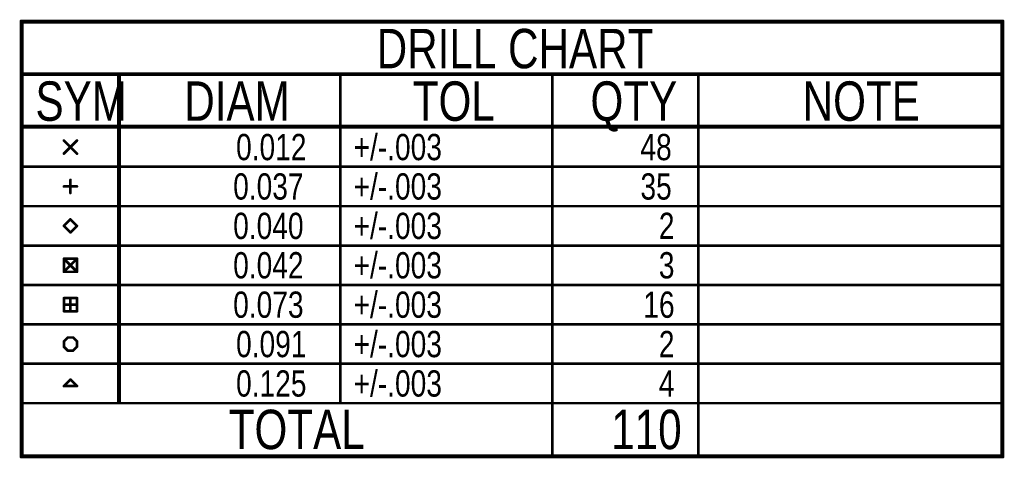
# Model space of a CAD drawing. Extents: x 0 to 3.8, y 0.23 to 6.37.
# Tile 3 of 3: x 0.06 to 3.8, y 4.7 to 6.37. Entities that reach past the tile are written whole.
import ezdxf

# ---------------------------------------------------------------- set-up
doc = ezdxf.new("R2010")
doc.units = 0

msp = doc.modelspace()

# ---------------------------------------------------------------- linework, layer by layer
at = {"layer": 'DRD', "const_width": 0.01}
for points in [[(0.062, 6.368), (3.797, 6.368)], [(0.062, 6.363), (0.062, 4.713)], [(0.067, 6.363), (0.067, 4.713)], [(0.067, 6.363), (3.792, 6.363)], [(3.792, 6.363), (3.792, 4.713)], [(3.797, 6.363), (3.797, 4.713)], [(0.067, 6.168), (3.792, 6.168)], [(0.067, 6.163), (3.792, 6.163)], [(0.432, 6.163), (0.432, 4.913)], [(0.437, 6.163), (0.437, 4.913)], [(1.277, 6.163), (1.277, 4.913)], [(2.083, 6.163), (2.083, 4.713)], [(2.638, 6.163), (2.638, 4.713)], [(0.067, 5.968), (3.792, 5.968)], [(0.067, 5.963), (3.792, 5.963)], [(0.225, 5.913), (0.275, 5.863)], [(0.225, 5.863), (0.275, 5.913)], [(0.067, 5.813), (3.792, 5.813)], [(0.25, 5.713), (0.25, 5.763)], [(0.225, 5.738), (0.275, 5.738)], [(0.067, 5.663), (3.792, 5.663)], [(0.225, 5.588), (0.25, 5.613)], [(0.25, 5.613), (0.275, 5.588)], [(0.25, 5.563), (0.225, 5.588)], [(0.275, 5.588), (0.25, 5.563)], [(0.067, 5.513), (3.792, 5.513)], [(0.225, 5.463), (0.275, 5.413)], [(0.225, 5.413), (0.275, 5.463)], [(0.225, 5.463), (0.275, 5.463)], [(0.225, 5.413), (0.225, 5.463)], [(0.275, 5.463), (0.275, 5.413)], [(0.275, 5.413), (0.225, 5.413)], [(0.067, 5.363), (3.792, 5.363)], [(0.225, 5.313), (0.275, 5.313)], [(0.225, 5.263), (0.225, 5.313)], [(0.25, 5.263), (0.25, 5.313)], [(0.275, 5.313), (0.275, 5.263)], [(0.225, 5.288), (0.275, 5.288)], [(0.275, 5.263), (0.225, 5.263)], [(0.067, 5.213), (3.792, 5.213)], [(0.225, 5.148), (0.24, 5.163)], [(0.225, 5.128), (0.225, 5.148)], [(0.24, 5.113), (0.225, 5.128)], [(0.24, 5.163), (0.26, 5.163)], [(0.26, 5.163), (0.275, 5.148)], [(0.275, 5.128), (0.26, 5.113)], [(0.275, 5.148), (0.275, 5.128)], [(0.26, 5.113), (0.24, 5.113)], [(0.067, 5.063), (3.792, 5.063)], [(0.225, 4.978), (0.25, 5.003)], [(0.275, 4.978), (0.225, 4.978)], [(0.25, 5.003), (0.275, 4.978)], [(0.067, 4.913), (3.792, 4.913)], [(0.062, 4.708), (3.797, 4.708)], [(0.067, 4.713), (3.792, 4.713)]]:
    msp.add_lwpolyline(points, dxfattribs=at)
at = {"layer": 'DRD', "const_width": 0.005}
for points in [[(0.0595, 6.368, 1), (0.0645, 6.368, 1)], [(0.0595, 6.363, 1), (0.0645, 6.363, 1)], [(0.0645, 6.363, 1), (0.0695, 6.363, 1)], [(0.0645, 6.363, 1), (0.0695, 6.363, 1)], [(3.7895, 6.363, 1), (3.7945, 6.363, 1)], [(3.7895, 6.363, 1), (3.7945, 6.363, 1)], [(3.7945, 6.368, 1), (3.7995, 6.368, 1)], [(3.7945, 6.363, 1), (3.7995, 6.363, 1)], [(0.0645, 6.168, 1), (0.0695, 6.168, 1)], [(0.0645, 6.163, 1), (0.0695, 6.163, 1)], [(0.4295, 6.163, 1), (0.4345, 6.163, 1)], [(0.4345, 6.163, 1), (0.4395, 6.163, 1)], [(1.2745, 6.163, 1), (1.2795, 6.163, 1)], [(2.0805, 6.163, 1), (2.0855, 6.163, 1)], [(2.6355, 6.163, 1), (2.6405, 6.163, 1)], [(3.7895, 6.168, 1), (3.7945, 6.168, 1)], [(3.7895, 6.163, 1), (3.7945, 6.163, 1)], [(0.0645, 5.968, 1), (0.0695, 5.968, 1)], [(0.0645, 5.963, 1), (0.0695, 5.963, 1)], [(3.7895, 5.968, 1), (3.7945, 5.968, 1)], [(3.7895, 5.963, 1), (3.7945, 5.963, 1)], [(0.2225, 5.913, 1), (0.2275, 5.913, 1)], [(0.2725, 5.913, 1), (0.2775, 5.913, 1)], [(0.2225, 5.863, 1), (0.2275, 5.863, 1)], [(0.2725, 5.863, 1), (0.2775, 5.863, 1)], [(0.0645, 5.813, 1), (0.0695, 5.813, 1)], [(3.7895, 5.813, 1), (3.7945, 5.813, 1)], [(0.2475, 5.763, 1), (0.2525, 5.763, 1)], [(0.2225, 5.738, 1), (0.2275, 5.738, 1)], [(0.2725, 5.738, 1), (0.2775, 5.738, 1)], [(0.2475, 5.713, 1), (0.2525, 5.713, 1)], [(0.0645, 5.663, 1), (0.0695, 5.663, 1)], [(3.7895, 5.663, 1), (3.7945, 5.663, 1)], [(0.2475, 5.613, 1), (0.2525, 5.613, 1)], [(0.2475, 5.613, 1), (0.2525, 5.613, 1)], [(0.2225, 5.588, 1), (0.2275, 5.588, 1)], [(0.2225, 5.588, 1), (0.2275, 5.588, 1)], [(0.2725, 5.588, 1), (0.2775, 5.588, 1)], [(0.2725, 5.588, 1), (0.2775, 5.588, 1)], [(0.2475, 5.563, 1), (0.2525, 5.563, 1)], [(0.2475, 5.563, 1), (0.2525, 5.563, 1)], [(0.0645, 5.513, 1), (0.0695, 5.513, 1)], [(3.7895, 5.513, 1), (3.7945, 5.513, 1)], [(0.2225, 5.463, 1), (0.2275, 5.463, 1)], [(0.2225, 5.463, 1), (0.2275, 5.463, 1)], [(0.2225, 5.463, 1), (0.2275, 5.463, 1)], [(0.2725, 5.463, 1), (0.2775, 5.463, 1)], [(0.2725, 5.463, 1), (0.2775, 5.463, 1)], [(0.2725, 5.463, 1), (0.2775, 5.463, 1)], [(0.2225, 5.413, 1), (0.2275, 5.413, 1)], [(0.2225, 5.413, 1), (0.2275, 5.413, 1)], [(0.2225, 5.413, 1), (0.2275, 5.413, 1)], [(0.2725, 5.413, 1), (0.2775, 5.413, 1)], [(0.2725, 5.413, 1), (0.2775, 5.413, 1)], [(0.2725, 5.413, 1), (0.2775, 5.413, 1)], [(0.0645, 5.363, 1), (0.0695, 5.363, 1)], [(3.7895, 5.363, 1), (3.7945, 5.363, 1)], [(0.2225, 5.313, 1), (0.2275, 5.313, 1)], [(0.2225, 5.313, 1), (0.2275, 5.313, 1)], [(0.2475, 5.313, 1), (0.2525, 5.313, 1)], [(0.2725, 5.313, 1), (0.2775, 5.313, 1)], [(0.2725, 5.313, 1), (0.2775, 5.313, 1)], [(0.2225, 5.288, 1), (0.2275, 5.288, 1)], [(0.2725, 5.288, 1), (0.2775, 5.288, 1)], [(0.2225, 5.263, 1), (0.2275, 5.263, 1)], [(0.2225, 5.263, 1), (0.2275, 5.263, 1)], [(0.2475, 5.263, 1), (0.2525, 5.263, 1)], [(0.2725, 5.263, 1), (0.2775, 5.263, 1)], [(0.2725, 5.263, 1), (0.2775, 5.263, 1)], [(0.0645, 5.213, 1), (0.0695, 5.213, 1)], [(3.7895, 5.213, 1), (3.7945, 5.213, 1)], [(0.2225, 5.148, 1), (0.2275, 5.148, 1)], [(0.2225, 5.148, 1), (0.2275, 5.148, 1)], [(0.2225, 5.128, 1), (0.2275, 5.128, 1)], [(0.2225, 5.128, 1), (0.2275, 5.128, 1)], [(0.2375, 5.163, 1), (0.2425, 5.163, 1)], [(0.2375, 5.163, 1), (0.2425, 5.163, 1)], [(0.2575, 5.163, 1), (0.2625, 5.163, 1)], [(0.2575, 5.163, 1), (0.2625, 5.163, 1)], [(0.2725, 5.148, 1), (0.2775, 5.148, 1)], [(0.2725, 5.148, 1), (0.2775, 5.148, 1)], [(0.2725, 5.128, 1), (0.2775, 5.128, 1)], [(0.2725, 5.128, 1), (0.2775, 5.128, 1)], [(0.2375, 5.113, 1), (0.2425, 5.113, 1)], [(0.2375, 5.113, 1), (0.2425, 5.113, 1)], [(0.2575, 5.113, 1), (0.2625, 5.113, 1)], [(0.2575, 5.113, 1), (0.2625, 5.113, 1)], [(0.0645, 5.063, 1), (0.0695, 5.063, 1)], [(3.7895, 5.063, 1), (3.7945, 5.063, 1)], [(0.2225, 4.978, 1), (0.2275, 4.978, 1)], [(0.2225, 4.978, 1), (0.2275, 4.978, 1)], [(0.2475, 5.003, 1), (0.2525, 5.003, 1)], [(0.2475, 5.003, 1), (0.2525, 5.003, 1)], [(0.2725, 4.978, 1), (0.2775, 4.978, 1)], [(0.2725, 4.978, 1), (0.2775, 4.978, 1)], [(0.0645, 4.913, 1), (0.0695, 4.913, 1)], [(0.4295, 4.913, 1), (0.4345, 4.913, 1)], [(0.4345, 4.913, 1), (0.4395, 4.913, 1)], [(1.2745, 4.913, 1), (1.2795, 4.913, 1)], [(3.7895, 4.913, 1), (3.7945, 4.913, 1)], [(0.0595, 4.713, 1), (0.0645, 4.713, 1)], [(0.0595, 4.708, 1), (0.0645, 4.708, 1)], [(0.0645, 4.713, 1), (0.0695, 4.713, 1)], [(0.0645, 4.713, 1), (0.0695, 4.713, 1)], [(2.0805, 4.713, 1), (2.0855, 4.713, 1)], [(2.6355, 4.713, 1), (2.6405, 4.713, 1)], [(3.7895, 4.713, 1), (3.7945, 4.713, 1)], [(3.7895, 4.713, 1), (3.7945, 4.713, 1)], [(3.7945, 4.713, 1), (3.7995, 4.713, 1)], [(3.7945, 4.708, 1), (3.7995, 4.708, 1)]]:
    msp.add_lwpolyline(points, format="xyb", close=True, dxfattribs=at)

# ---------------------------------------------------------------- texts
at = {"layer": 'DRD', "width": 0.8}
for s, height, p in [('DRILL CHART', 0.15, (1.415, 6.188)), ('SYM', 0.15, (0.117, 5.988)), ('DIAM', 0.15, (0.683, 5.988)), ('TOL', 0.15, (1.552, 5.988)), ('QTY', 0.15, (2.228, 5.988)), ('NOTE', 0.15, (3.035, 5.988)), ('0.012', 0.1, (0.88, 5.838)), ('+/-.003', 0.1, (1.327, 5.838)), ('48', 0.1, (2.418, 5.838)), ('0.037', 0.1, (0.869, 5.688)), ('+/-.003', 0.1, (1.327, 5.688)), ('35', 0.1, (2.418, 5.688)), ('0.040', 0.1, (0.869, 5.538)), ('+/-.003', 0.1, (1.327, 5.538)), ('2', 0.1, (2.488, 5.538)), ('0.042', 0.1, (0.869, 5.388)), ('+/-.003', 0.1, (1.327, 5.388)), ('3', 0.1, (2.488, 5.388)), ('0.073', 0.1, (0.869, 5.238)), ('+/-.003', 0.1, (1.327, 5.238)), ('16', 0.1, (2.429, 5.238)), ('0.091', 0.1, (0.88, 5.088)), ('+/-.003', 0.1, (1.327, 5.088)), ('2', 0.1, (2.488, 5.088)), ('0.125', 0.1, (0.88, 4.938)), ('+/-.003', 0.1, (1.327, 4.938)), ('4', 0.1, (2.488, 4.938)), ('TOTAL', 0.15, (0.852, 4.738)), ('110', 0.15, (2.307, 4.738))]:
    msp.add_text(s, height=height, dxfattribs=at).set_placement(p)

doc.saveas('drawing.dxf')
